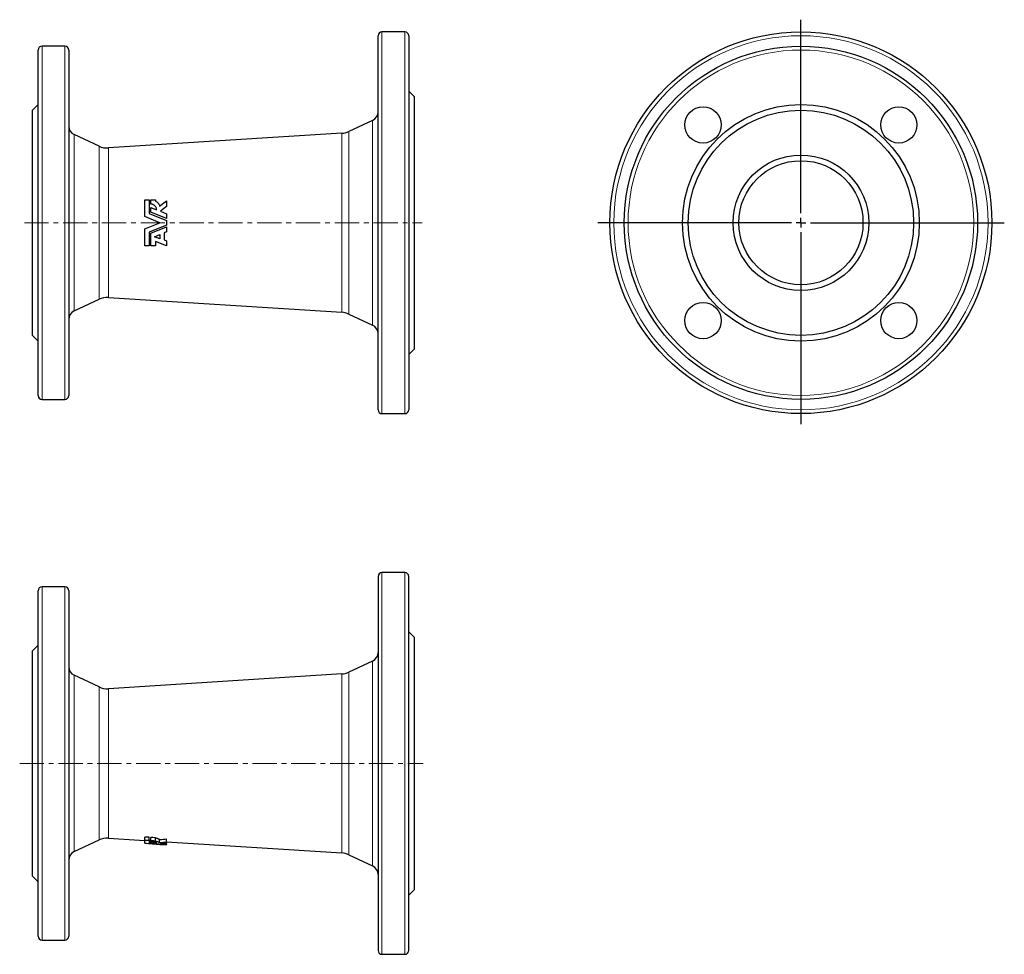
# Model space of a CAD drawing. Header units: millimetres. Extents: x 73 to 589, y 21 to 511.
import ezdxf

# ---------------------------------------------------------------- set-up
doc = ezdxf.new("R2010")
doc.units = ezdxf.units.MM
doc.linetypes.add('CENTERX2', pattern=[20.32, 12.7, -2.54, 2.54, -2.54])
doc.layers.add('FORMAT', color=7, linetype='Continuous')

# ---------------------------------------------------------------- blocks, each defined once
blk = doc.blocks.new('SW_CENTERMARKSYMBOL_0')
at = {"layer": 'FORMAT', "color": 0}
for p, q in [((0, 5), (0, 106.39)), ((-5, 0), (-106.3, 0)), ((0, 0), (-2.5, 0)), ((0, 0), (0, 2.5)), ((0, 0), (0, -2.5)), ((0, 0), (2.5, 0)), ((5, 0), (106.5, 0)), ((0, -5), (0, -105.47))]:
    blk.add_line(p, q, dxfattribs=at)

msp = doc.modelspace()

# ---------------------------------------------------------------- linework, layer by layer
at = {"color": 7, "linetype": 'Continuous', "lineweight": 25}
for p, q in [((260.74, 306.12), (260.74, 502.12)), ((274.74, 504.12), (262.74, 504.12)), ((276.74, 502.12), (276.74, 404.12)), ((96.74, 496.62), (84.74, 496.62)), ((82.74, 313.62), (82.74, 494.62)), ((98.74, 494.62), (98.74, 404.12)), ((279.74, 470.12), (276.74, 473.12)), ((279.74, 404.12), (279.74, 470.12)), ((82.74, 466.12), (79.74, 463.12)), ((79.74, 404.12), (79.74, 463.12)), ((257.85, 457.78), (245.32, 451.93)), ((114.63, 444.21), (101.63, 450.28)), ((241.72, 451.02), (119.49, 443.3)), ((138.51, 407.38), (138.51, 416.12)), ((138.51, 416.12), (140.89, 416.12)), ((140.89, 416.12), (140.89, 409.01)), ((141.8, 416.12), (144.09, 416.12)), ((141.8, 413.84), (141.8, 416.12)), ((144.09, 416.12), (144.09, 415.44)), ((146.32, 412.82), (149.94, 415.55)), ((149.94, 412.58), (146.74, 410.17)), ((149.94, 415.55), (149.94, 412.58)), ((146.51, 404.12), (138.51, 407.38)), ((140.89, 409.01), (149.94, 405.32)), ((141.8, 409.62), (141.8, 412.18)), ((141.8, 412.18), (144.77, 410.97)), ((149.94, 406.31), (141.8, 409.62)), ((146.74, 410.17), (149.94, 408.87)), ((149.94, 408.87), (149.94, 406.31)), ((79.74, 345.12), (79.74, 404.12)), ((98.74, 404.12), (98.74, 313.62)), ((138.51, 400.87), (146.51, 404.12)), ((149.94, 402.93), (140.89, 399.24)), ((149.94, 405.32), (149.94, 402.93)), ((276.74, 404.12), (276.74, 306.12)), ((279.74, 338.12), (279.74, 404.12)), ((138.51, 392.12), (138.51, 400.87)), ((140.89, 399.24), (140.89, 392.12)), ((141.8, 398.63), (149.94, 401.94)), ((141.8, 392.12), (141.8, 398.63)), ((143.67, 396.83), (146.51, 397.98)), ((146.51, 397.98), (146.51, 395.73)), ((149.94, 399.38), (148.69, 398.87)), ((148.69, 398.87), (148.69, 395.15)), ((149.94, 401.94), (149.94, 399.38)), ((140.89, 392.12), (138.51, 392.12)), ((144.09, 392.12), (141.8, 392.12)), ((146.51, 395.73), (143.67, 396.83)), ((144.09, 394.37), (144.09, 392.12)), ((149.94, 392.12), (144.09, 394.37)), ((148.69, 395.15), (149.94, 394.66)), ((149.94, 394.66), (149.94, 392.12)), ((101.63, 357.97), (114.63, 364.03)), ((119.49, 364.95), (241.72, 357.23)), ((245.32, 356.31), (257.85, 350.47)), ((79.74, 345.12), (82.74, 342.12)), ((276.74, 335.12), (279.74, 338.12)), ((84.74, 311.62), (96.74, 311.62)), ((262.74, 304.12), (274.74, 304.12)), ((260.74, 218.87), (260.74, 22.87)), ((274.74, 220.87), (262.74, 220.87)), ((276.74, 22.87), (276.74, 218.87)), ((96.74, 213.37), (84.74, 213.37)), ((82.74, 30.37), (82.74, 211.37)), ((98.74, 211.37), (98.74, 30.37)), ((279.74, 186.87), (276.74, 189.87)), ((279.74, 54.87), (279.74, 186.87)), ((82.74, 182.87), (79.74, 179.87)), ((79.74, 61.87), (79.74, 179.87)), ((257.85, 174.53), (245.32, 168.68)), ((114.63, 160.96), (101.63, 167.03)), ((241.72, 167.77), (119.49, 160.04)), ((101.63, 74.72), (114.63, 80.78)), ((119.49, 81.7), (138.51, 80.5)), ((138.51, 80.75), (138.51, 82.32)), ((138.51, 79.12), (138.51, 80.75)), ((140.89, 80.59), (140.89, 82.17)), ((140.89, 80.59), (140.89, 79.13)), ((141.8, 80.53), (141.8, 82.11)), ((141.8, 79.92), (141.8, 80.53)), ((141.8, 79.57), (141.8, 79.92)), ((141.8, 79.15), (141.8, 79.57)), ((144.09, 80.38), (144.09, 81.95)), ((144.09, 80.38), (144.09, 80.19)), ((146.32, 79.4), (146.32, 80.94)), ((146.51, 78.49), (149.94, 78.27)), ((149.94, 79.83), (149.94, 81.4)), ((149.94, 79.83), (149.94, 79.12)), ((149.94, 79.78), (241.72, 73.98)), ((149.94, 78.54), (149.94, 79.12)), ((149.94, 78.54), (149.94, 78.33)), ((149.94, 78.29), (149.94, 78.33)), ((149.94, 78.29), (149.94, 78.27)), ((245.32, 73.06), (257.85, 67.22)), ((79.74, 61.87), (82.74, 58.87)), ((276.74, 51.87), (279.74, 54.87)), ((84.74, 28.37), (96.74, 28.37)), ((262.74, 20.87), (274.74, 20.87))]:
    msp.add_line(p, q, dxfattribs=at)
at = {"color": 8, "linetype": 'Continuous', "lineweight": 18}
for p, q in [((262.74, 504.12), (262.74, 304.12)), ((274.74, 404.12), (274.74, 504.12)), ((84.74, 496.62), (84.74, 311.62)), ((96.74, 404.12), (96.74, 496.62)), ((257.85, 350.47), (257.85, 457.78)), ((101.63, 450.28), (101.63, 404.12)), ((241.72, 357.23), (241.72, 451.02)), ((245.32, 451.93), (245.32, 356.31)), ((114.63, 404.12), (114.63, 444.21)), ((119.49, 443.3), (119.49, 364.95)), ((96.74, 311.62), (96.74, 404.12)), ((101.63, 404.12), (101.63, 357.97)), ((114.63, 364.03), (114.63, 404.12)), ((274.74, 304.12), (274.74, 404.12)), ((262.74, 220.87), (262.74, 20.87)), ((274.74, 20.87), (274.74, 220.87)), ((84.74, 213.37), (84.74, 28.37)), ((96.74, 28.37), (96.74, 213.37)), ((257.85, 67.22), (257.85, 174.53)), ((101.63, 167.03), (101.63, 74.72)), ((241.72, 73.98), (241.72, 167.77)), ((245.32, 168.68), (245.32, 73.06)), ((114.63, 80.78), (114.63, 160.96)), ((119.49, 160.04), (119.49, 81.7))]:
    msp.add_line(p, q, dxfattribs=at)
at = {"color": 7, "linetype": 'Continuous', "lineweight": 25, "flags": 128}
for points in [[(140.89, 82.17), (139.47, 82.26), (138.51, 82.32)], [(138.51, 80.75), (139.85, 80.66), (140.89, 80.59)], [(144.09, 81.95), (142.72, 82.04), (141.8, 82.11)], [(141.8, 80.53), (143.08, 80.45), (144.09, 80.38)]]:
    msp.add_lwpolyline(points, dxfattribs=at)
at = {"color": 7, "linetype": 'Continuous', "lineweight": 25}
for centre, radius in [((482.15, 404.12), 100), ((482.15, 404.12), 92.5), ((482.15, 404.12), 62), ((430.88, 455.39), 9.5), ((533.41, 455.39), 9.5), ((482.15, 404.12), 59), ((482.15, 404.12), 35.5), ((482.15, 404.12), 32.5), ((430.88, 352.86), 9.5), ((533.41, 352.86), 9.5)]:
    msp.add_circle(centre, radius, dxfattribs=at)
at = {"color": 8, "linetype": 'Continuous', "lineweight": 18}
for radius in [98, 90.5]:
    msp.add_circle((482.15, 404.12), radius, dxfattribs=at)
at = {"color": 7, "linetype": 'Continuous', "lineweight": 25}
for centre, radius, start, end in [((262.74, 502.12), 2, 90, 180), ((274.74, 502.12), 2, 0, 90), ((84.74, 494.62), 2, 90, 180), ((96.74, 494.62), 2, 0, 90), ((255.74, 462.31), 5, 295, 0), ((103.74, 454.81), 5, 180, 245), ((241.09, 461), 10, 273.6143, 295), ((118.86, 453.28), 10, 245, 273.6143), ((118.86, 354.97), 10, 86.3857, 115), ((103.74, 353.44), 5, 115, 180), ((241.09, 347.25), 10, 65, 86.3857), ((255.74, 345.94), 5, 0, 65), ((84.74, 313.62), 2, 180, 270), ((96.74, 313.62), 2, 270, 0), ((262.74, 306.12), 2, 180, 270), ((274.74, 306.12), 2, 270, 0), ((262.74, 218.87), 2, 90, 180), ((274.74, 218.87), 2, 0, 90), ((84.74, 211.37), 2, 90, 180), ((96.74, 211.37), 2, 0, 90), ((255.74, 179.06), 5, 295, 0), ((103.74, 171.56), 5, 180, 245), ((241.09, 177.75), 10, 273.6143, 295), ((118.86, 170.02), 10, 245, 273.6143), ((118.86, 71.72), 10, 86.3857, 115), ((103.74, 70.19), 5, 115, 180), ((241.09, 64), 10, 65, 86.3857), ((255.74, 62.69), 5, 0, 65), ((84.74, 30.37), 2, 180, 270), ((96.74, 30.37), 2, 270, 0), ((262.74, 22.87), 2, 180, 270), ((274.74, 22.87), 2, 270, 0)]:
    msp.add_arc(centre, radius, start, end, dxfattribs=at)
for centre, major_axis, ratio, start_param, end_param in [((163.06, 120.87), (106.66, 0), 0.402213, 4.480163, 4.556618), ((169, 120.87), (103.89, 0), 0.402213, 4.438394, 4.447524), ((169.58, 120.87), (107.68, 0), 0.402213, 4.442604, 4.528953), ((178.51, 120.87), (109.06, 0), 0.402213, 4.369063, 4.397834), ((172.07, 120.87), (108.06, 0), 0.402213, 4.428487, 4.506181), ((139.27, 120.87), (53.64, 0), 0.750902, 4.844169, 4.912634), ((139.44, 120.87), (55.65, 0), 0.750902, 4.836336, 4.902232), ((143.41, 120.87), (55.98, 0), 0.750902, 4.771931, 4.829354), ((178.51, 120.87), (109.06, 0), 0.402213, 4.416788, 4.447339)]:
    msp.add_ellipse(centre, major_axis=major_axis, ratio=ratio, start_param=start_param, end_param=end_param, dxfattribs=at)
for points, knots in [([(144.77, 410.97), (144.76, 411.16), (144.74, 411.35), (144.65, 411.72), (144.59, 411.9), (144.44, 412.25), (144.35, 412.41), (144.13, 412.72), (144.01, 412.87), (143.73, 413.13), (143.59, 413.25), (143.27, 413.46), (143.1, 413.55), (142.75, 413.69), (142.57, 413.74), (142.19, 413.82), (141.99, 413.84), (141.8, 413.84)], [0, 0, 0, 0, 0.125, 0.125, 0.25, 0.25, 0.375, 0.375, 0.5, 0.5, 0.625, 0.625, 0.75, 0.75, 0.875, 0.875, 1, 1, 1, 1]), ([(144.09, 415.44), (144.37, 415.33), (144.63, 415.19), (145.12, 414.84), (145.35, 414.64), (145.64, 414.3), (145.72, 414.18), (145.89, 413.93), (145.96, 413.8), (146.16, 413.4), (146.26, 413.12), (146.32, 412.82)], [0, 0, 0, 0, 0.25, 0.25, 0.5, 0.5, 0.625, 0.625, 0.75, 0.75, 1, 1, 1, 1]), ([(144.77, 79.16), (144.76, 79.19), (144.74, 79.22), (144.65, 79.3), (144.59, 79.33), (144.44, 79.41), (144.35, 79.45), (144.13, 79.52), (144.01, 79.56), (143.73, 79.64), (143.59, 79.67), (143.27, 79.74), (143.1, 79.77), (142.75, 79.83), (142.57, 79.85), (142.19, 79.89), (141.99, 79.91), (141.8, 79.92)], [0, 0, 0, 0, 0.125, 0.125, 0.25, 0.25, 0.375, 0.375, 0.5, 0.5, 0.625, 0.625, 0.75, 0.75, 0.875, 0.875, 1, 1, 1, 1]), ([(146.32, 80.94), (146.26, 81.01), (146.16, 81.08), (145.9, 81.23), (145.73, 81.3), (145.44, 81.41), (145.34, 81.44), (145.12, 81.51), (145, 81.54), (144.64, 81.64), (144.37, 81.7), (144.09, 81.75)], [0, 0, 0, 0, 0.25, 0.25, 0.5, 0.5, 0.625, 0.625, 0.75, 0.75, 1, 1, 1, 1]), ([(144.09, 80.19), (144.37, 80.14), (144.63, 80.08), (145.12, 79.96), (145.35, 79.89), (145.64, 79.79), (145.72, 79.75), (145.89, 79.68), (145.96, 79.64), (146.16, 79.54), (146.26, 79.47), (146.32, 79.4)], [0, 0, 0, 0, 0.25, 0.25, 0.5, 0.5, 0.625, 0.625, 0.75, 0.75, 1, 1, 1, 1])]:
    msp.add_open_spline(points, degree=3, knots=knots, dxfattribs=at)
at = {"layer": 'FORMAT', "linetype": 'CENTERX2', "lineweight": 18}
for p, q in [((75.48, 404.12), (283.79, 404.12)), ((73.05, 120.87), (284.33, 120.87))]:
    msp.add_line(p, q, dxfattribs=at)

# ---------------------------------------------------------------- block references
at = {"layer": 'FORMAT'}
msp.add_blockref('SW_CENTERMARKSYMBOL_0', (482.15, 404.12), dxfattribs=at)

doc.saveas('drawing.dxf')
